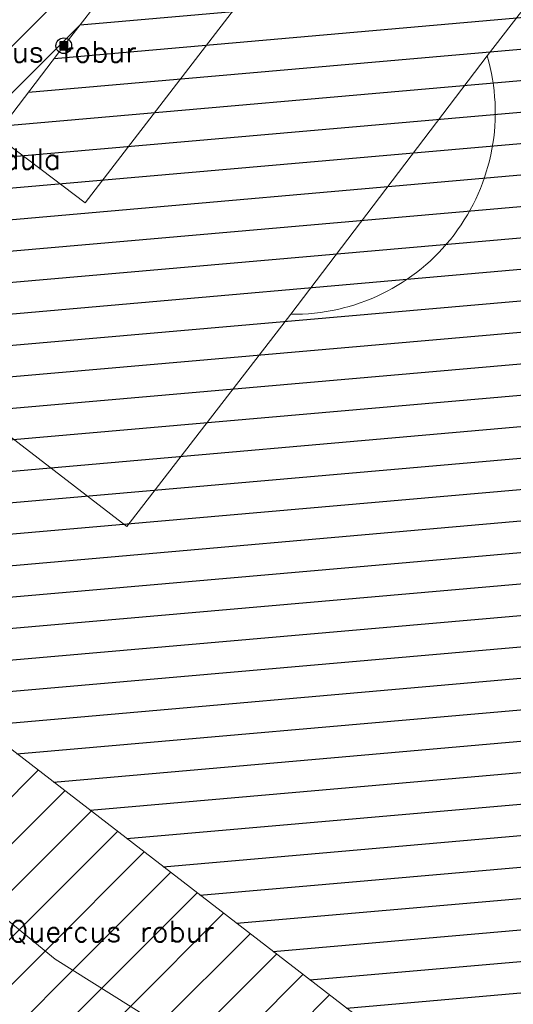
# Model space of a CAD drawing. Header units: metres. Extents: x 102852 to 106916, y 385458 to 392749.
# Tile 5 of 68: x 104422 to 104446, y 385990 to 386037. Entities that reach past the tile are written whole.
import ezdxf
from ezdxf.enums import TextEntityAlignment as Align

# ---------------------------------------------------------------- set-up
doc = ezdxf.new("R2010")
doc.units = ezdxf.units.M
for name, color, linetype, lineweight in [('0-BEPLANTING', 14, 'Continuous', 30), ('0-GRAS OM SPORTVELDEN', 2, 'Continuous', 30), ('0-GRAS SPORTVELDEN', 3, 'Continuous', 30), ('B-WE-GR-STRUIK-G', 90, 'Continuous', 13), ('B-WE-IE-MEUBILAIR_WEGMEUBILAIR-S', 7, 'Continuous', 30), ('B-WE-VW-MARKERING_LANGS_STREEP_DOORGETROKKEN-G', 7, 'Continuous', 13), ('Boomsoort', 10, 'Continuous', 0)]:
    doc.layers.add(name, color=color, linetype=linetype, lineweight=lineweight)
doc.styles.add('NLCS-ISO', font='NLCS-ISO.ttf')
doc.styles.add('Style-txt', font='txt.shx')
pattern_1 = [(45, (0, 0), (-1.122532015, 1.122532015), [])]

# ---------------------------------------------------------------- blocks, each defined once
blk = doc.blocks.new('SIE-WEG_PAAL_VAST_2')
blk.add_hatch(color=256).paths.add_polyline_path([(-0.375, -0.374), (-0.375, 0.374), (0.373, 0.374), (0.373, -0.374)])
blk.add_circle((0, 0), 0.75)
blk.add_3dface([(0.373, 0.374), (-0.375, 0.374), (-0.375, -0.374), (0.373, -0.374)])
at = {"style": 'NLCS-ISO'}
blk.add_attdef('TYPE', (0, 0), '', height=1.75, dxfattribs=at)

msp = doc.modelspace()

# ---------------------------------------------------------------- hatches: boundary and pattern name
at = {"layer": '0-BEPLANTING', "ltscale": 0.2}
h = msp.add_hatch(dxfattribs=at)
h.set_pattern_fill('ANSI31', color=256, scale=0.1, pattern_type=2)
h.set_pattern_definition(pattern_1)
h.paths.add_polyline_path([(104400.793, 386010.593), (104400.247, 386013.36), (104443.393, 386069.283), (104444.573, 386071.362), (104445.738, 386073.399), (104442.606, 386074.732), (104437.588, 386068.837), (104427.402, 386054.705), (104418.473, 386042.488), (104405.378, 386024.637), (104397.101, 386015.566), (104392.327, 386010.752), (104390.631, 386009.056), (104390.023, 386008.241), (104394.928, 386004.578), (104415.152, 385990.792), (104437.155, 385975.952), (104449.574, 385967.584), (104457.457, 385962.218), (104466.325, 385956.215), (104474.124, 385950.881), (104481.156, 385945.976), (104481.876, 385945.474), (104483.3, 385946.597), (104482.702, 385949.368), (104480.727, 385952.631), (104473.335, 385957.377), (104467.572, 385961.685), (104458.619, 385966.855), (104453.438, 385970.17), (104449.969, 385971.879), (104435.983, 385983.014), (104432.495, 385986.331), (104423.595, 385991.91)])
at = {"layer": '0-GRAS OM SPORTVELDEN', "ltscale": 0.2}
h = msp.add_hatch(dxfattribs=at)
h.set_pattern_fill('ANSI31', color=256, scale=0.1, pattern_type=2)
h.set_pattern_definition(pattern_1)
h.paths.add_polyline_path([(104424.006, 386035.637), (104427.097, 386039.62), (104431.836, 386045.788), (104438.512, 386054.493), (104439.672, 386055.993), (104445.776, 386063.907), (104445.047, 386069.634), (104443.393, 386069.283), (104400.247, 386013.36), (104400.793, 386010.593), (104423.595, 385991.91), (104432.495, 385986.331), (104432.794, 385986.426), (104433.57, 385987.394), (104435.564, 385991.095), (104407.526, 386012.731), (104406.883, 386013.224), (104407.322, 386013.856), (104412.937, 386021.175), (104414.065, 386022.602), (104420.744, 386031.353)])
h.paths.add_polyline_path([(104435.564, 385991.095), (104433.57, 385987.394), (104436.068, 385985.507), (104435.309, 385984.51), (104432.794, 385986.426), (104432.495, 385986.331), (104435.983, 385983.014), (104449.969, 385971.879), (104450.877, 385972.511), (104451.671, 385973.504), (104454.166, 385976.735), (104446.438, 385982.704)])
h.paths.add_polyline_path([(104454.166, 385976.735), (104451.671, 385973.504), (104454.165, 385971.598), (104453.384, 385970.567), (104450.877, 385972.511), (104449.969, 385971.879), (104453.438, 385970.17), (104458.619, 385966.855), (104467.572, 385961.685), (104473.335, 385957.377), (104480.727, 385952.631), (104482.702, 385949.368), (104483.3, 385946.597), (104485.33, 385952.667)])
h.paths.add_polyline_path([(104499.382, 385960.545), (104508.375, 385972.865), (104510.656, 385975.233), (104511.814, 385975.586), (104512.532, 385975.627), (104513.499, 385975.12), (104513.872, 385973.84), (104509.221, 385962.484), (104503.936, 385955.589), (104492.414, 385945.412), (104489.443, 385942.336), (104492.798, 385939.462), (104499.147, 385945.97), (104510.113, 385955.108), (104512.831, 385958.029), (104514.518, 385960.77), (104522.634, 385983.525), (104532.599, 385997.727), (104531.984, 385997.362), (104531.188, 385997.362), (104530.423, 385997.979), (104529.81, 385999.279), (104530.557, 386001.215), (104524.872, 386002.951), (104524.431, 386002.346), (104518.77, 385994.974), (104517.603, 385993.488), (104510.924, 385984.74), (104507.701, 385980.481), (104503.166, 385974.582), (104499.883, 385970.308), (104493.115, 385961.588), (104486.397, 385952.856), (104485.911, 385952.241), (104485.33, 385952.667), (104483.3, 385946.597), (104482.803, 385946.205), (104486.681, 385943.589), (104486.639, 385943.798), (104486.839, 385945.2)])
h.paths.add_polyline_path([(104445.047, 386069.634), (104445.776, 386063.907), (104446.403, 386063.431), (104485.507, 386033.295), (104524.253, 386003.434), (104524.872, 386002.951), (104530.557, 386001.215), (104531.593, 386004.914), (104530.645, 386003.684), (104511.807, 386018.151)])
at = {"layer": '0-GRAS SPORTVELDEN'}
h = msp.add_hatch(dxfattribs=at)
h.set_pattern_fill('HATCH', color=256, scale=0.1, style=0, pattern_type=2)
h.set_pattern_definition([(5, (104490.5786, 386018.3083), (-0.130734, 1.494292), [])])
h.paths.add_polyline_path([(104412.937, 386021.175), (104407.322, 386013.856), (104407.526, 386012.731), (104446.438, 385982.704), (104485.33, 385952.667), (104486.397, 385952.856), (104493.115, 385961.588), (104499.883, 385970.308), (104503.166, 385974.582), (104507.701, 385980.481), (104510.924, 385984.74), (104517.603, 385993.488), (104518.77, 385994.974), (104524.431, 386002.346), (104524.253, 386003.434), (104485.507, 386033.295), (104446.403, 386063.431), (104445.344, 386063.325), (104439.672, 386055.993), (104438.512, 386054.493), (104431.836, 386045.788), (104428.573, 386041.523), (104424.006, 386035.637), (104420.744, 386031.353), (104414.065, 386022.602)])

# ---------------------------------------------------------------- linework, layer by layer
at = {"layer": 'B-WE-GR-STRUIK-G', "flags": 128}
msp.add_lwpolyline([(104480.727, 385952.631), (104473.335, 385957.377), (104467.572, 385961.685), (104458.619, 385966.855), (104453.438, 385970.17), (104449.969, 385971.879), (104435.983, 385983.014), (104432.495, 385986.331), (104423.595, 385991.91), (104400.793, 386010.593), (104400.247, 386013.36), (104443.393, 386069.283), (104444.573, 386071.362), (104445.738, 386073.399)], dxfattribs=at)
at = {"layer": 'B-WE-VW-MARKERING_LANGS_STREEP_DOORGETROKKEN-G', "flags": 128}
for points in [[(104485.33, 385952.667), (104446.438, 385982.704), (104407.526, 386012.731), (104406.883, 386013.224), (104407.322, 386013.856), (104412.937, 386021.175), (104414.065, 386022.602), (104420.744, 386031.353), (104424.006, 386035.637), (104428.573, 386041.523), (104431.836, 386045.788), (104438.512, 386054.493), (104439.672, 386055.993), (104445.344, 386063.325), (104445.776, 386063.907), (104446.403, 386063.431), (104485.507, 386033.295)], [(104414.065, 386022.602), (104427.029, 386012.628), (104434.865, 386022.786), (104444.27, 386035.148), (104451.488, 386044.502), (104438.512, 386054.493)], [(104420.744, 386031.353), (104425.031, 386028.12), (104436.072, 386042.484), (104431.836, 386045.788)]]:
    msp.add_lwpolyline(points, dxfattribs=at)
at = {"layer": 'B-WE-VW-MARKERING_LANGS_STREEP_DOORGETROKKEN-G'}
msp.add_arc((104435.001, 386032.441), 9.656, 269.1942, 16.2781, dxfattribs=at)

# ---------------------------------------------------------------- block references
at = {"layer": 'B-WE-IE-MEUBILAIR_WEGMEUBILAIR-S', "xscale": 0.5, "yscale": 0.5, "zscale": 0.5, "rotation": 360}
msp.add_blockref('SIE-WEG_PAAL_VAST_2', (104424.006, 386035.637), dxfattribs=at)

# ---------------------------------------------------------------- texts
at = {"layer": 'Boomsoort', "color": 7, "style": 'Style-txt'}
for s, p in [('Quercus robur', (104427.502, 386034.854, 0.134)), ('Betula pendula', (104423.859, 386029.723, 0.134)), ('Quercus robur', (104431.209, 385992.749, 0.134))]:
    msp.add_text(s, height=1, dxfattribs=at).set_placement(p, align=Align.RIGHT)

doc.saveas('drawing.dxf')
